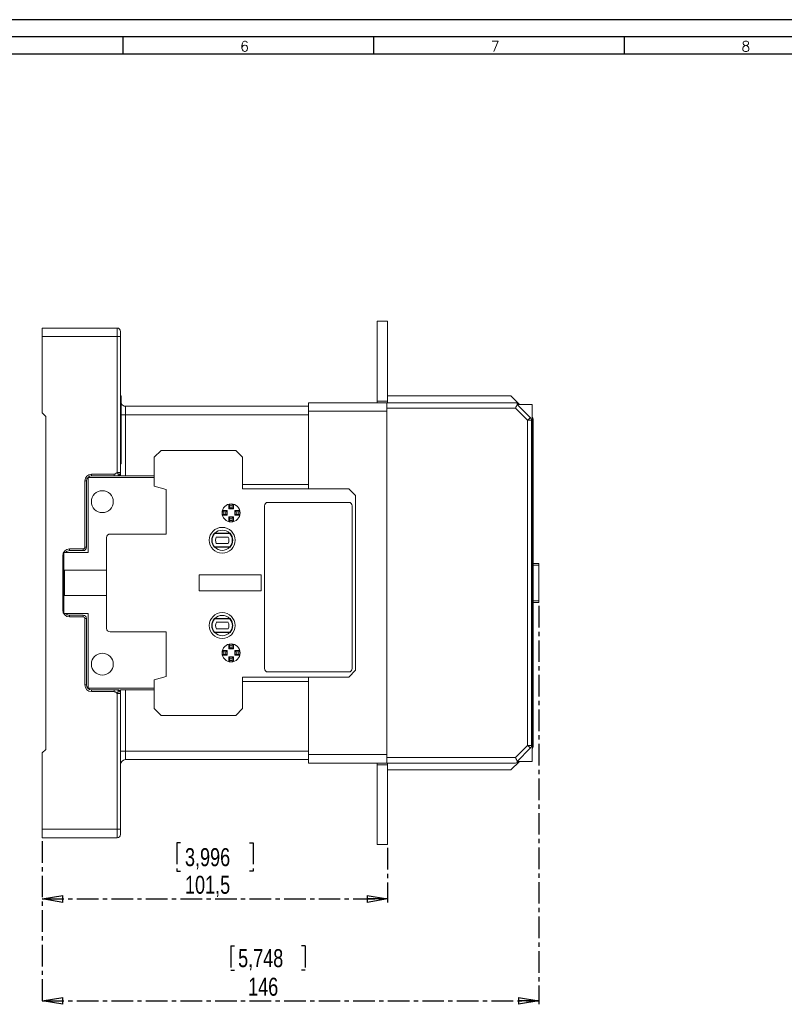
# Model space of a CAD drawing. Header units: millimetres. Extents: x 0 to 841, y 0 to 594.
# Tile 11 of 12: x 363 to 588, y 304 to 594. Entities that reach past the tile are written whole.
import ezdxf

# ---------------------------------------------------------------- set-up
doc = ezdxf.new("R2010")
doc.units = ezdxf.units.MM
doc.linetypes.add('CENTER', pattern=[10.16, 6.35, -1.27, 1.27, -1.27])
doc.layers.add('CENTRO', color=7, linetype='CENTER')
doc.layers.add('FORMATO', color=7, linetype='Continuous')
doc.styles.add('SLDTEXTSTYLE0', font='ROMANS')
doc.styles.add('SLDTEXTSTYLE3', font='TXT', dxfattribs={"width": 0.75})
doc.dimstyles.new('SLDDIMSTYLE0', dxfattribs={"dimtxt": 5.291667, "dimasz": 6, "dimexe": 0, "dimexo": 0.0625, "dimgap": 1.322917, "dimtad": 1, "dimdec": 1, "dimrnd": 1e-09, "dimzin": 12, "dimdsep": 46, "dimtxsty": 'SLDTEXTSTYLE3', "dimblk1": 'CLOSED', "dimblk2": 'CLOSED', "dimsah": 1, "dimcen": 0.09, "dimadec": 0, "dimazin": 3, "dimtfac": 1, "dimtdec": 1, "dimtofl": 0, "dimtmove": 0, "dimatfit": 3, "dimldrblk": 'CLOSED', "dimfxl": 0, "dimfrac": 2, "dimtolj": 1, "dimtzin": 12, "dimarcsym": 0})

# ---------------------------------------------------------------- blocks, each defined once
blk = doc.blocks.new('_CLOSED')
at = {"color": 0, "linetype": 'ByBlock', "lineweight": -2}
for p, q in [((-1, 0.166667), (0, 0)), ((-1, 0.166667), (-1, -0.166667)), ((0, 0), (-1, -0.166667)), ((0, 0), (-1, 0))]:
    blk.add_line(p, q, dxfattribs=at)
blk = doc.blocks.new('_D_4')
at = {"layer": 'CENTRO', "color": 7}
for p, q in [((515.78, 421.52), (515.78, 304.27)), ((369.78, 352.27), (369.78, 304.27)), ((425.21, 321.45), (425.21, 314.3)), ((425.21, 321.45), (426.28, 321.45)), ((447.09, 321.45), (446.01, 321.45)), ((447.09, 321.45), (447.09, 314.3)), ((425.21, 314.3), (426.28, 314.3)), ((447.09, 314.3), (446.01, 314.3)), ((369.78, 305.27), (515.78, 305.27))]:
    blk.add_line(p, q, dxfattribs=at)
at = {"layer": 'CENTRO', "color": 7, "xscale": 6, "yscale": 6, "rotation": 180.0000000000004}
blk.add_blockref('_CLOSED', (369.78, 305.27, -15.11), dxfattribs=at)
at = {"layer": 'CENTRO', "color": 7, "xscale": 6, "yscale": 6}
blk.add_blockref('_CLOSED', (515.78, 305.27, -15.11), dxfattribs=at)
at = {"layer": 'CENTRO', "color": 7, "char_height": 5.292, "attachment_point": 1, "style": 'SLDTEXTSTYLE3'}
for s, insert in [('5,748', (427.35, 320.5)), ('146', (430.29, 312.09))]:
    blk.add_mtext(s, dxfattribs=dict(at, insert=insert))
blk = doc.blocks.new('_D_5')
at = {"layer": 'CENTRO'}
for p, q in [((369.78, 352.27), (369.78, 334.27)), ((410.39, 351.81), (409.32, 351.81)), ((409.32, 351.81), (409.32, 343.4)), ((430.66, 351.81), (431.74, 351.81)), ((431.74, 351.81), (431.74, 343.4)), ((471.28, 350.27), (471.28, 334.27)), ((409.32, 343.4), (410.39, 343.4)), ((431.74, 343.4), (430.66, 343.4)), ((369.78, 335.27), (471.28, 335.27))]:
    blk.add_line(p, q, dxfattribs=at)
at = {"layer": 'CENTRO', "xscale": 6, "yscale": 6, "rotation": 180.0000000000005}
blk.add_blockref('_CLOSED', (369.78, 335.27, -15.11), dxfattribs=at)
at = {"layer": 'CENTRO', "xscale": 6, "yscale": 6}
blk.add_blockref('_CLOSED', (471.28, 335.27, -15.11), dxfattribs=at)
at = {"layer": 'CENTRO', "char_height": 5.292, "attachment_point": 1, "style": 'SLDTEXTSTYLE3'}
for s, insert in [('3,996', (411.73, 350.22)), ('101,5', (411.73, 342.09))]:
    blk.add_mtext(s, dxfattribs=dict(at, insert=insert))

msp = doc.modelspace()

# ---------------------------------------------------------------- linework, layer by layer
at = {"color": 7, "linetype": 'Continuous', "lineweight": 15}
for p, q in [((468.28, 481.77), (468.28, 505.27)), ((468.28, 505.27), (471.28, 505.27)), ((471.28, 481.77), (471.28, 505.27)), ((391.78, 503.27), (369.78, 503.27)), ((369.78, 503.27), (369.78, 500.77)), ((391.78, 500.77), (391.78, 503.27)), ((392.78, 500.77), (392.78, 502.27)), ((392.78, 502.27), (392.78, 502.27)), ((369.78, 500.77), (369.78, 478.27)), ((391.78, 500.77), (369.78, 500.77)), ((391.78, 460.77), (391.78, 500.77)), ((392.78, 500.77), (391.78, 500.77)), ((392.78, 460.77), (392.78, 500.77)), ((392.98, 483.27), (392.78, 483.27)), ((392.98, 470.27), (392.98, 483.27)), ((448.08, 481.27), (471.08, 481.27)), ((448.08, 481.27), (448.08, 478.77)), ((468.28, 481.77), (471.28, 481.77)), ((468.28, 481.27), (468.28, 481.77)), ((508.92, 481.27), (471.08, 481.27)), ((471.08, 481.27), (471.08, 479.67)), ((471.28, 483.27), (507.58, 483.27)), ((471.28, 481.27), (471.28, 481.77)), ((507.58, 483.27), (510.05, 480.8)), ((370.78, 477.27), (369.78, 478.27)), ((394.28, 480.27), (394.28, 477.77)), ((448.08, 480.27), (394.28, 480.27)), ((448.08, 478.77), (448.08, 457.27)), ((448.08, 478.77), (471.08, 478.77)), ((508.92, 479.67), (471.08, 479.67)), ((471.08, 479.67), (471.08, 376.87)), ((471.08, 478.77), (471.08, 377.77)), ((512.48, 476.11), (508.92, 479.67)), ((509.38, 480.8), (513.28, 476.91)), ((509.38, 480.8), (513.78, 480.8)), ((513.78, 480.8), (513.78, 375.74)), ((370.78, 477.27), (370.78, 379.27)), ((394.28, 477.77), (394.28, 459.77)), ((512.48, 476.11), (512.48, 380.43)), ((513.61, 476.11), (512.48, 476.11)), ((513.61, 476.11), (513.61, 380.43)), ((514.08, 476.11), (513.78, 476.11)), ((514.08, 476.11), (514.08, 380.43)), ((392.98, 470.27), (392.78, 470.27)), ((392.98, 463.27), (392.98, 470.27)), ((404.68, 467.27), (402.68, 465.27)), ((426.68, 467.27), (404.68, 467.27)), ((428.68, 465.27), (426.68, 467.27)), ((402.68, 465.27), (402.68, 456.77)), ((428.68, 455.97), (428.68, 465.27)), ((391.78, 460.77), (392.78, 460.77)), ((392.98, 463.27), (392.78, 463.27)), ((382.28, 438.77), (382.28, 458.27)), ((382.28, 458.27), (382.78, 458.27)), ((382.78, 438.77), (382.78, 458.27)), ((383.28, 437.25), (383.28, 459.27)), ((383.28, 459.27), (402.68, 459.27)), ((384.28, 460.27), (390.92, 460.27)), ((384.28, 459.77), (384.28, 460.27)), ((384.28, 459.77), (390.92, 459.77)), ((392.78, 459.77), (392.78, 460.27)), ((392.78, 459.77), (402.68, 459.77)), ((402.68, 456.77), (406.18, 455.77)), ((406.18, 455.77), (406.18, 442.65)), ((428.68, 457.27), (448.08, 457.27)), ((459.88, 455.97), (428.68, 455.97)), ((448.08, 457.27), (448.08, 455.97)), ((461.88, 453.97), (459.88, 455.97)), ((461.88, 453.97), (461.88, 402.57)), ((423.02, 449.2), (422.72, 449.57)), ((422.72, 449.57), (424.12, 449.57)), ((423.02, 449.2), (423.75, 449.2)), ((423.75, 449.2), (424.12, 449.57)), ((423.75, 448.54), (423.75, 449.2)), ((424.12, 448.17), (424.12, 449.57)), ((424.95, 451.13), (424.58, 451.43)), ((424.58, 450.03), (424.58, 451.43)), ((424.95, 450.4), (424.58, 450.03)), ((425.98, 450.03), (424.58, 450.03)), ((424.95, 450.4), (424.95, 451.13)), ((425.61, 450.4), (424.95, 450.4)), ((425.61, 451.13), (425.98, 451.43)), ((425.61, 451.13), (425.61, 450.4)), ((425.61, 450.4), (425.98, 450.03)), ((425.98, 451.43), (425.98, 450.03)), ((426.8, 449.2), (426.43, 449.57)), ((426.43, 449.57), (426.43, 448.17)), ((426.43, 449.57), (427.83, 449.57)), ((426.8, 449.2), (426.8, 448.54)), ((426.8, 449.2), (427.54, 449.2)), ((427.54, 449.2), (427.83, 449.57)), ((435.13, 450.97), (435.13, 403.07)), ((459.88, 451.97), (436.13, 451.97)), ((460.88, 403.07), (460.88, 450.97)), ((423.02, 448.54), (422.72, 448.17)), ((424.12, 448.17), (422.72, 448.17)), ((423.75, 448.54), (423.02, 448.54)), ((423.75, 448.54), (424.12, 448.17)), ((424.95, 447.35), (424.58, 447.72)), ((424.58, 446.32), (424.58, 447.72)), ((424.58, 447.72), (425.98, 447.72)), ((424.95, 446.61), (424.58, 446.32)), ((424.95, 446.61), (424.95, 447.35)), ((424.95, 447.35), (425.61, 447.35)), ((425.61, 447.35), (425.98, 447.72)), ((425.61, 447.35), (425.61, 446.61)), ((425.61, 446.61), (425.98, 446.32)), ((425.98, 447.72), (425.98, 446.32)), ((426.8, 448.54), (426.43, 448.17)), ((427.83, 448.17), (426.43, 448.17)), ((427.54, 448.54), (426.8, 448.54)), ((427.54, 448.54), (427.83, 448.17)), ((388.68, 441.65), (388.68, 414.9)), ((406.18, 442.65), (389.68, 442.65)), ((420.52, 442.87), (420.38, 442.87)), ((424.93, 442.77), (420.43, 442.77)), ((424.84, 442.87), (420.52, 442.87)), ((424.41, 441.77), (420.94, 441.77)), ((424.97, 442.87), (424.84, 442.87)), ((377.78, 438.27), (381.78, 438.27)), ((377.78, 438.27), (377.78, 437.77)), ((377.78, 437.77), (381.78, 437.77)), ((381.78, 437.77), (381.78, 438.27)), ((382.28, 438.77), (382.28, 438.77)), ((382.78, 438.77), (382.28, 438.77)), ((420.38, 438.77), (420.52, 438.77)), ((420.43, 438.87), (424.93, 438.87)), ((420.52, 438.77), (424.84, 438.77)), ((420.94, 439.87), (424.41, 439.87)), ((424.84, 438.77), (424.97, 438.77)), ((375.78, 420.27), (375.78, 436.27)), ((376.08, 419.29), (376.08, 437.25)), ((376.08, 437.25), (383.28, 437.25)), ((376.33, 432), (388.68, 432)), ((376.33, 424.54), (376.33, 432)), ((514.08, 434.02), (515.78, 434.02)), ((515.78, 433.52), (515.78, 434.02)), ((515.78, 433.52), (515.78, 423.02)), ((434.13, 430.65), (415.88, 430.65)), ((415.88, 430.65), (415.88, 425.9)), ((434.13, 425.9), (434.13, 430.65)), ((388.68, 424.54), (376.33, 424.54)), ((415.88, 425.9), (434.13, 425.9)), ((515.78, 422.52), (515.78, 423.02)), ((515.78, 422.52), (514.08, 422.52)), ((376.08, 419.29), (383.28, 419.29)), ((377.78, 418.27), (377.78, 418.77)), ((381.78, 418.77), (377.78, 418.77)), ((381.78, 418.27), (377.78, 418.27)), ((381.78, 418.27), (381.78, 418.77)), ((382.28, 398.27), (382.28, 417.77)), ((382.78, 417.77), (382.28, 417.77)), ((382.78, 398.27), (382.78, 417.77)), ((383.28, 397.27), (383.28, 419.29)), ((420.38, 417.77), (420.52, 417.77)), ((420.43, 417.67), (424.93, 417.67)), ((420.52, 417.77), (424.84, 417.77)), ((424.84, 417.77), (424.97, 417.77)), ((420.94, 416.67), (424.41, 416.67)), ((424.41, 414.77), (420.94, 414.77)), ((389.68, 413.9), (406.18, 413.9)), ((406.18, 413.9), (406.18, 400.77)), ((420.52, 413.67), (420.38, 413.67)), ((424.93, 413.77), (420.43, 413.77)), ((424.84, 413.67), (420.52, 413.67)), ((424.97, 413.67), (424.84, 413.67)), ((424.95, 409.93), (424.58, 410.23)), ((424.58, 408.83), (424.58, 410.23)), ((424.95, 409.2), (424.58, 408.83)), ((425.98, 408.83), (424.58, 408.83)), ((424.95, 409.2), (424.95, 409.93)), ((425.61, 409.2), (424.95, 409.2)), ((425.61, 409.93), (425.98, 410.23)), ((425.61, 409.93), (425.61, 409.2)), ((425.61, 409.2), (425.98, 408.83)), ((425.98, 410.23), (425.98, 408.83)), ((423.02, 408), (422.72, 408.37)), ((422.72, 408.37), (424.12, 408.37)), ((423.02, 407.34), (422.72, 406.97)), ((424.12, 406.97), (422.72, 406.97)), ((423.02, 408), (423.75, 408)), ((423.75, 407.34), (423.02, 407.34)), ((423.75, 408), (424.12, 408.37)), ((423.75, 408), (423.75, 407.34)), ((423.75, 407.34), (424.12, 406.97)), ((424.12, 408.37), (424.12, 406.97)), ((424.95, 406.15), (424.58, 406.52)), ((424.58, 405.12), (424.58, 406.52)), ((424.58, 406.52), (425.98, 406.52)), ((424.95, 405.41), (424.95, 406.15)), ((424.95, 406.15), (425.61, 406.15)), ((425.61, 406.15), (425.98, 406.52)), ((425.61, 406.15), (425.61, 405.41)), ((425.98, 406.52), (425.98, 405.12)), ((426.8, 408), (426.43, 408.37)), ((426.43, 408.37), (427.83, 408.37)), ((426.43, 406.97), (426.43, 408.37)), ((426.8, 407.34), (426.43, 406.97)), ((427.83, 406.97), (426.43, 406.97)), ((426.8, 408), (427.54, 408)), ((426.8, 407.34), (426.8, 408)), ((427.54, 407.34), (426.8, 407.34)), ((427.54, 408), (427.83, 408.37)), ((427.54, 407.34), (427.83, 406.97)), ((424.95, 405.41), (424.58, 405.12)), ((425.61, 405.41), (425.98, 405.12)), ((406.18, 400.77), (402.68, 399.77)), ((459.88, 400.57), (428.68, 400.57)), ((428.68, 400.57), (428.68, 391.27)), ((436.13, 402.07), (459.88, 402.07)), ((448.08, 400.57), (448.08, 399.27)), ((459.88, 400.57), (461.88, 402.57)), ((382.28, 398.27), (382.78, 398.27)), ((402.68, 397.27), (383.28, 397.27)), ((402.68, 391.27), (402.68, 399.77)), ((448.08, 399.27), (428.68, 399.27)), ((448.08, 377.77), (448.08, 399.27)), ((384.28, 396.77), (384.28, 396.27)), ((384.28, 396.77), (390.92, 396.77)), ((390.92, 396.27), (384.28, 396.27)), ((392.78, 395.77), (391.78, 395.77)), ((391.78, 395.77), (391.78, 355.77)), ((392.78, 396.77), (402.68, 396.77)), ((392.78, 396.77), (392.78, 396.27)), ((392.78, 355.77), (392.78, 395.77)), ((394.28, 396.77), (394.28, 378.77)), ((402.68, 391.27), (404.68, 389.27)), ((426.68, 389.27), (428.68, 391.27)), ((426.68, 389.27), (404.68, 389.27)), ((508.92, 376.87), (512.48, 380.43)), ((513.28, 379.63), (509.38, 375.74)), ((512.48, 380.43), (513.61, 380.43)), ((513.78, 380.43), (514.08, 380.43)), ((370.78, 379.27), (369.78, 378.27)), ((369.78, 378.27), (369.78, 355.77)), ((392.78, 378.77), (394.28, 378.77)), ((394.28, 378.77), (394.28, 376.27)), ((471.08, 377.77), (448.08, 377.77)), ((448.08, 377.77), (448.08, 375.27)), ((471.08, 376.87), (508.92, 376.87)), ((471.08, 376.87), (471.08, 375.27)), ((448.08, 376.27), (394.28, 376.27)), ((448.08, 375.27), (471.08, 375.27)), ((468.28, 375.27), (468.28, 374.77)), ((471.28, 374.77), (468.28, 374.77)), ((468.28, 374.77), (468.28, 351.27)), ((471.08, 375.27), (508.92, 375.27)), ((471.28, 375.27), (471.28, 374.77)), ((471.28, 374.77), (471.28, 351.27)), ((507.58, 373.27), (510.05, 375.74)), ((509.38, 375.74), (513.78, 375.74)), ((471.28, 373.27), (507.58, 373.27)), ((369.78, 355.77), (391.78, 355.77)), ((369.78, 355.77), (369.78, 353.27)), ((391.78, 355.77), (392.78, 355.77)), ((391.78, 355.77), (391.78, 353.27)), ((392.78, 354.27), (392.78, 355.77)), ((369.78, 353.27), (391.78, 353.27)), ((471.28, 351.27), (468.28, 351.27))]:
    msp.add_line(p, q, dxfattribs=at)
at = {"color": 8, "linetype": 'Continuous', "lineweight": 15}
for p, q in [((393.74, 480.37), (394.28, 480.27)), ((392.98, 477.77), (394.28, 477.77)), ((448.08, 477.77), (394.28, 477.77)), ((375.78, 436.27), (376.08, 436.27)), ((515.78, 433.52), (514.08, 433.52)), ((514.08, 423.02), (515.78, 423.02)), ((375.78, 420.27), (376.08, 420.27)), ((448.08, 378.77), (394.28, 378.77))]:
    msp.add_line(p, q, dxfattribs=at)
at = {"color": 7, "linetype": 'Continuous', "lineweight": 15, "flags": 128}
for points in [[(509.38, 480.8), (509.44, 480.94), (509.49, 481.06), (509.53, 481.15)], [(508.92, 479.67), (509.04, 479.98), (509.17, 480.28), (509.28, 480.56), (509.38, 480.8)], [(513.28, 476.91), (513.2, 476.83), (513.11, 476.74), (513.01, 476.64), (512.91, 476.54), (512.81, 476.44), (512.7, 476.33), (512.59, 476.22), (512.48, 476.11)], [(512.48, 380.43), (512.59, 380.32), (512.7, 380.21), (512.81, 380.11), (512.91, 380), (513.01, 379.9), (513.11, 379.81), (513.2, 379.72), (513.28, 379.63)], [(508.92, 376.87), (509.04, 376.56), (509.17, 376.26), (509.28, 375.98), (509.38, 375.74)], [(509.38, 375.74), (509.44, 375.6), (509.49, 375.49), (509.53, 375.39)]]:
    msp.add_lwpolyline(points, dxfattribs=at)
at = {"color": 7, "linetype": 'Continuous', "lineweight": 15}
for centre, radius in [((387.42, 452.18), 3.21), ((425.28, 448.87), 2.65), ((422.68, 440.82), 3.8), ((422.68, 415.72), 3.8), ((425.28, 407.67), 2.65), ((387.42, 404.36), 3.21)]:
    msp.add_circle(centre, radius, dxfattribs=at)
for centre, radius, start, end in [((391.78, 502.27), 1, 360, 90), ((394.28, 481.77), 1.5, 209.9264, 270), ((508.92, 479.67), 1.6, 67.4964, 90), ((508.92, 479.67), 1.6, 45, 67.4994), ((384.28, 458.27), 2, 90, 180), ((384.28, 458.27), 1.5, 90, 180), ((425.28, 448.87), 2.28, 171.6422, 188.3578), ((425.28, 448.87), 2.28, 81.6422, 98.3578), ((425.28, 448.87), 2.28, 351.6422, 8.3578), ((436.13, 450.97), 1, 90, 180), ((459.88, 450.97), 1, 0, 90), ((425.28, 448.87), 2.28, 261.6422, 278.3578), ((422.68, 440.82), 2.98, 43.459, 136.541), ((389.68, 441.65), 1, 90, 180), ((422.68, 440.82), 3.08, 138.2818, 221.7182), ((422.68, 440.82), 2.98, 139.1393, 220.8607), ((422.68, 440.82), 1.98, 151.3704, 208.6296), ((422.68, 440.82), 1.97, 331.3704, 28.6296), ((422.68, 440.82), 2.97, 319.1393, 40.8607), ((422.68, 440.82), 3.08, 318.2818, 41.7182), ((377.78, 436.27), 2, 90, 180), ((377.78, 436.27), 1.5, 90, 139.3823), ((381.78, 438.77), 1, 270, 360), ((422.68, 440.82), 2.98, 223.459, 316.541), ((377.78, 420.27), 2, 180, 270), ((377.78, 420.27), 1.5, 220.6177, 270), ((381.78, 417.77), 1, 360, 90), ((381.78, 417.77), 0.5, 360, 90), ((422.68, 415.72), 3.08, 138.2818, 221.7182), ((422.68, 415.72), 2.98, 139.1393, 220.8607), ((422.68, 415.72), 2.98, 43.459, 136.541), ((422.68, 415.72), 2.98, 319.1393, 40.8607), ((422.68, 415.72), 3.08, 318.2818, 41.7182), ((389.68, 414.9), 1, 180, 270), ((422.68, 415.72), 1.97, 151.3704, 208.6296), ((422.68, 415.72), 1.98, 331.3704, 28.6296), ((422.68, 415.72), 2.98, 223.459, 316.541), ((425.28, 407.67), 2.28, 81.6422, 98.3578), ((425.28, 407.67), 2.28, 171.6422, 188.3578), ((425.28, 407.67), 2.28, 351.6422, 8.3578), ((425.28, 407.67), 2.28, 261.6422, 278.3578), ((436.13, 403.07), 1, 180, 270), ((459.88, 403.07), 1, 270, 0), ((384.28, 398.27), 2, 180, 270), ((384.28, 398.27), 1.5, 180, 270), ((394.28, 374.77), 1.5, 90, 180), ((508.92, 376.87), 1.6, 270, 292.5036), ((508.92, 376.87), 1.6, 292.5006, 315), ((391.78, 354.27), 1, 270, 360)]:
    msp.add_arc(centre, radius, start, end, dxfattribs=at)
for points, knots in [([(513.28, 476.91), (513.33, 476.85), (513.47, 476.69), (513.59, 476.41), (513.6, 476.2), (513.61, 476.11)], [0, 0, 0, 0, 0.273502, 0.702405, 1, 1, 1, 1]), ([(514.08, 476.36), (514.07, 476.42), (514.07, 476.55), (514.01, 476.74), (513.92, 476.92), (513.83, 477.01), (513.78, 477.06)], [0, 0, 0, 0, 0.249999, 0.499998, 0.749998, 1, 1, 1, 1]), ([(513.88, 476.95), (513.88, 476.95), (513.86, 477), (513.82, 477.03), (513.79, 477.06), (513.78, 477.06)], [0, 0, 0, 0, 0.1275482, 0.9656812, 1, 1, 1, 1]), ([(514.08, 476.11), (514.07, 476.12), (514.07, 476.14), (514.04, 476.2), (514.01, 476.27), (513.98, 476.35), (513.95, 476.46), (513.93, 476.54), (513.9, 476.62), (513.88, 476.69), (513.84, 476.79), (513.8, 476.86), (513.78, 476.9), (513.78, 476.9)], [0, 0, 0, 0, 0.197531, 0.30602, 0.397734, 0.492743, 0.594581, 0.695476, 0.706112, 0.794098, 0.892616, 0.99429, 1, 1, 1, 1]), ([(514.08, 476.11), (514.08, 476.14), (514.08, 476.2), (514.08, 476.28), (514.08, 476.34), (514.08, 476.35), (514.08, 476.36)], [0, 0, 0, 0, 0.250755, 0.500265, 0.752997, 1, 1, 1, 1]), ([(390.92, 460.27), (390.94, 460.27), (390.98, 460.27), (391.05, 460.28), (391.11, 460.3), (391.18, 460.33), (391.28, 460.37), (391.42, 460.46), (391.55, 460.58), (391.68, 460.69), (391.75, 460.74), (391.78, 460.77)], [0, 0, 0, 0, 0.059761, 0.120215, 0.181947, 0.245503, 0.361579, 0.492793, 0.748124, 0.875496, 1, 1, 1, 1]), ([(391.78, 459.77), (391.8, 459.77), (391.84, 459.77), (391.9, 459.78), (391.97, 459.8), (392.04, 459.83), (392.16, 459.88), (392.3, 459.97), (392.46, 460.11), (392.59, 460.26), (392.68, 460.42), (392.74, 460.55), (392.77, 460.67), (392.78, 460.74), (392.78, 460.77)], [0, 0, 0, 0, 0.047749, 0.096762, 0.146982, 0.198342, 0.250762, 0.392112, 0.499874, 0.628287, 0.750184, 0.833045, 0.916104, 1, 1, 1, 1]), ([(391.78, 459.77), (391.8, 459.77), (391.84, 459.77), (391.9, 459.79), (391.96, 459.82), (392.01, 459.85), (392.05, 459.9), (392.08, 459.95), (392.1, 460.01), (392.1, 460.08), (392.1, 460.15), (392.09, 460.25), (392.05, 460.37), (391.98, 460.51), (391.89, 460.64), (391.81, 460.73), (391.78, 460.77)], [0, 0, 0, 0, 0.0595529, 0.1196159, 0.179791, 0.2398649, 0.299935, 0.3601051, 0.4202468, 0.4802602, 0.5402371, 0.6002854, 0.7004273, 0.8003747, 0.9005328, 1, 1, 1, 1]), ([(392.28, 459.77), (392.28, 459.77), (392.28, 459.77), (392.26, 459.77), (392.24, 459.77), (392.19, 459.77), (392.11, 459.77), (392, 459.77), (391.88, 459.77), (391.81, 459.77), (391.78, 459.77)], [0, 0, 0, 0, 0.07752, 0.15602, 0.236471, 0.352038, 0.477377, 0.73252, 0.856533, 1, 1, 1, 1]), ([(382.28, 438.77), (382.28, 438.64), (382.22, 438.51), (382.04, 438.32), (381.91, 438.27), (381.78, 438.27)], [0, 0, 0, 0, 0.5, 0.5, 1, 1, 1, 1]), ([(390.92, 396.77), (390.95, 396.77), (391, 396.77), (391.08, 396.77), (391.17, 396.77), (391.26, 396.77), (391.4, 396.77), (391.54, 396.77), (391.67, 396.77), (391.74, 396.77), (391.78, 396.77)], [0, 0, 0, 0, 0.076552, 0.154366, 0.234678, 0.346847, 0.474236, 0.730789, 0.864355, 1, 1, 1, 1]), ([(391.78, 395.77), (391.75, 395.8), (391.68, 395.85), (391.55, 395.97), (391.42, 396.08), (391.28, 396.17), (391.16, 396.23), (391.05, 396.26), (390.96, 396.27), (390.92, 396.27)], [0, 0, 0, 0, 0.124538, 0.251945, 0.507345, 0.63808, 0.754702, 0.879667, 1, 1, 1, 1]), ([(391.78, 396.77), (391.8, 396.77), (391.83, 396.77), (391.88, 396.76), (391.93, 396.74), (391.98, 396.71), (392.04, 396.67), (392.09, 396.59), (392.11, 396.44), (392.09, 396.28), (392.03, 396.12), (391.95, 395.99), (391.87, 395.88), (391.81, 395.81), (391.78, 395.77)], [0, 0, 0, 0, 0.050028, 0.100126, 0.150169, 0.200129, 0.250096, 0.365278, 0.500084, 0.634891, 0.75007, 0.833318, 0.916663, 1, 1, 1, 1]), ([(391.78, 396.77), (391.8, 396.77), (391.84, 396.77), (391.9, 396.76), (391.97, 396.74), (392.04, 396.71), (392.11, 396.68), (392.18, 396.65), (392.25, 396.6), (392.32, 396.55), (392.38, 396.5), (392.45, 396.44), (392.5, 396.38), (392.58, 396.29), (392.66, 396.18), (392.72, 396.04), (392.77, 395.9), (392.78, 395.81), (392.78, 395.77)], [0, 0, 0, 0, 0.049772, 0.099764, 0.149963, 0.200265, 0.250508, 0.300558, 0.350462, 0.400305, 0.45017, 0.500122, 0.550224, 0.600431, 0.700633, 0.800228, 0.899657, 1, 1, 1, 1]), ([(392.28, 396.77), (392.41, 396.77), (392.54, 396.72), (392.72, 396.53), (392.78, 396.4), (392.78, 396.27)], [0, 0, 0, 0, 0.5, 0.5, 1, 1, 1, 1]), ([(513.61, 380.43), (513.6, 380.31), (513.57, 380.05), (513.42, 379.79), (513.31, 379.66), (513.28, 379.63)], [0, 0, 0, 0, 0.4292961, 0.8585874, 1, 1, 1, 1]), ([(513.78, 379.64), (513.82, 379.71), (513.87, 379.81), (513.9, 379.91), (513.92, 379.99), (513.95, 380.08), (513.98, 380.19), (514.01, 380.28), (514.04, 380.34), (514.07, 380.41), (514.07, 380.42), (514.08, 380.43)], [0, 0, 0, 0, 0.205411, 0.273516, 0.29349, 0.405004, 0.506881, 0.601988, 0.693721, 0.802332, 1, 1, 1, 1]), ([(513.78, 379.48), (513.83, 379.53), (513.92, 379.62), (514.01, 379.8), (514.07, 379.99), (514.07, 380.12), (514.08, 380.19)], [0, 0, 0, 0, 0.250002, 0.500002, 0.750001, 1, 1, 1, 1]), ([(514.08, 380.19), (514.08, 380.19), (514.08, 380.2), (514.08, 380.26), (514.08, 380.34), (514.08, 380.4), (514.08, 380.43)], [0, 0, 0, 0, 0.248327, 0.499909, 0.750675, 1, 1, 1, 1])]:
    msp.add_open_spline(points, degree=3, knots=knots, dxfattribs=at)
for points in [[(392.78, 460.77), (392.78, 460.54), (392.78, 460.27), (392.78, 460.27)], [(390.92, 459.77), (390.92, 459.77), (390.92, 459.8), (390.92, 459.91), (390.92, 460.07), (390.92, 460.21), (390.92, 460.27)], [(391.78, 459.77), (391.49, 459.77), (391.25, 459.77), (390.92, 459.77)], [(392.78, 460.27), (392.78, 460.21), (392.75, 460.07), (392.64, 459.91), (392.47, 459.8), (392.34, 459.77), (392.28, 459.77)], [(390.92, 396.27), (390.92, 396.34), (390.92, 396.47), (390.92, 396.63), (390.92, 396.74), (390.92, 396.77), (390.92, 396.77)], [(391.78, 396.77), (392.04, 396.77), (392.28, 396.77), (392.28, 396.77)], [(392.78, 396.27), (392.78, 396.27), (392.78, 396), (392.78, 395.77)]]:
    msp.add_open_spline(points, degree=3, dxfattribs=at)
at = {"layer": 'FORMATO'}
for p, q in [((841, 594), (0, 594)), ((836, 589), (25, 589)), ((393.5, 589), (393.5, 584)), ((467.2, 589), (467.2, 584)), ((540.9, 589), (540.9, 584)), ((25, 584), (836, 584))]:
    msp.add_line(p, q, dxfattribs=at)

# ---------------------------------------------------------------- texts
at = {"layer": 'FORMATO', "char_height": 3, "attachment_point": 2, "style": 'SLDTEXTSTYLE0'}
for s, insert in [('6', (429.26, 587.66)), ('7', (502.96, 587.66)), ('8', (576.66, 587.66))]:
    msp.add_mtext(s, dxfattribs=dict(at, insert=insert))

# ---------------------------------------------------------------- dimensions: what is measured, and where the dimension line sits
at = {"layer": 'CENTRO', "color": 7}
dim = msp.add_linear_dim(base=(515.78, 305.27), p1=(369.78, 353.27), p2=(515.78, 422.52), dimstyle='SLDDIMSTYLE0', dxfattribs=at)
dim.commit()
dim.dimension.update_dxf_attribs({"geometry": '_D_4', "text_midpoint": (436.15, 305.27), "dimtype": 160})
at = {"layer": 'CENTRO'}
dim = msp.add_linear_dim(base=(471.28, 335.27), p1=(369.78, 353.27), p2=(471.28, 351.27), angle=0, dimstyle='SLDDIMSTYLE0', dxfattribs=at)
dim.commit()
dim.dimension.update_dxf_attribs({"geometry": '_D_5', "text_midpoint": (420.53, 335.27), "dimtype": 160})

doc.saveas('drawing.dxf')
